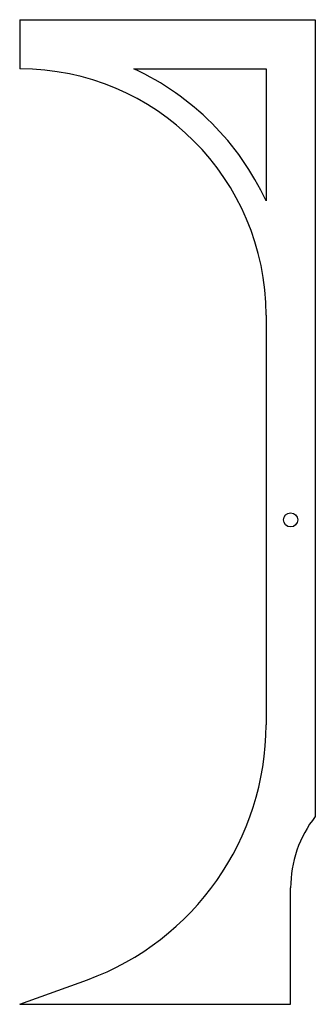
# Model space of a CAD drawing. Header units: millimetres. Extents: x 7 to 83, y 8 to 262.
import ezdxf

# ---------------------------------------------------------------- set-up
doc = ezdxf.new("R2010")
doc.units = ezdxf.units.MM

msp = doc.modelspace()

# ---------------------------------------------------------------- linework, layer by layer
at = {"color": 7, "linetype": 'Continuous', "lineweight": 25}
for p, q in [((6.83, 262.31), (6.83, 249.61)), ((6.83, 262.31), (83.03, 262.31)), ((83.03, 262.31), (83.03, 56.76)), ((36.29, 249.61), (70.33, 249.61)), ((70.33, 249.61), (70.33, 215.56)), ((70.33, 186.11), (70.33, 80.43)), ((76.68, 8.31), (76.68, 38.31)), ((6.83, 8.31), (24.28, 14.65)), ((6.83, 8.31), (76.68, 8.31))]:
    msp.add_line(p, q, dxfattribs=at)
msp.add_circle((76.68, 133.27), 1.83, dxfattribs=at)
for centre, radius, start, end in [((6.83, 186.11), 63.5, 0, 90), ((6.83, 186.11), 70, 24.8865, 65.1135), ((0.33, 80.43), 70, 290, 0), ((106.68, 38.31), 30, 142.03, 180)]:
    msp.add_arc(centre, radius, start, end, dxfattribs=at)

doc.saveas('drawing.dxf')
